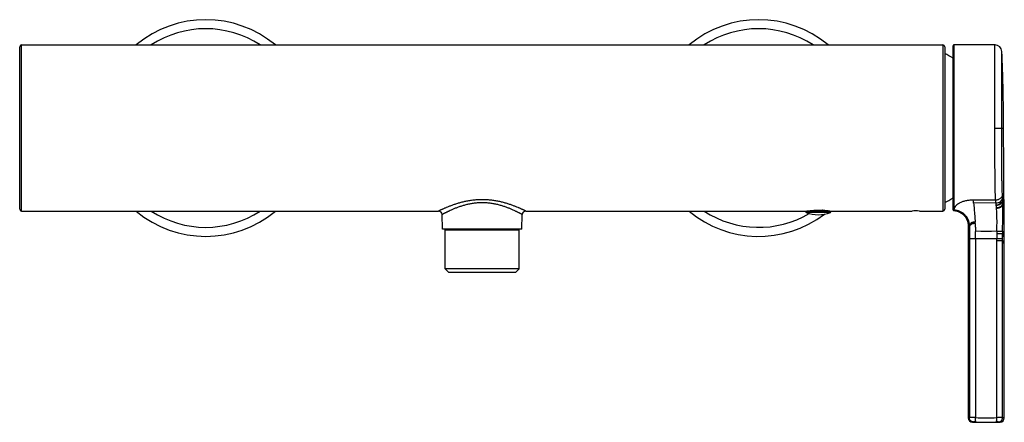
# Model space of a CAD drawing. Header units: millimetres. Extents: x -133 to 386, y -121 to 309.
# Tile 4 of 6: x -133 to 140, y 198 to 309. Entities that reach past the tile are written whole.
import ezdxf

# ---------------------------------------------------------------- set-up
doc = ezdxf.new("R2010")
doc.units = ezdxf.units.MM
doc.header["$LTSCALE"] = 23.1
doc.layers.get('0').update_dxf_attribs({"linetype": 'CONTINUOUS'})

msp = doc.modelspace()

# ---------------------------------------------------------------- linework, layer by layer
at = {"color": 7, "linetype": 'CONTINUOUS'}
for p, q in [((-132.74, 256.81), (-132.74, 301.81)), ((-132.24, 302.31), (122.76, 302.31)), ((123.26, 301.81), (123.26, 256.81)), ((125.56, 256.68), (125.56, 302.11)), ((137.19, 302.31), (125.76, 302.31)), ((139.67, 259.08), (139.67, 259.33)), ((-132.24, 256.31), (-16.81, 256.31)), ((7.33, 256.31), (114.26, 256.31)), ((84.76, 256.31), (84.76, 256.15)), ((89.32, 256.52), (89.32, 256.51)), ((89.52, 256.51), (89.5, 256.32)), ((89.58, 256.51), (89.59, 256.51)), ((91.76, 256.31), (91.76, 256.15)), ((116.26, 256.31), (122.76, 256.31)), ((125.76, 256.47), (125.8, 256.47)), ((125.8, 256.67), (125.8, 256.47)), ((139.68, 257.72), (139.68, 257.98)), ((-15.74, 251.31), (-15.81, 255.33)), ((6.26, 251.31), (6.33, 255.33)), ((6.26, 251.31), (-15.74, 251.31)), ((-14.99, 240.31), (-14.99, 251.11)), ((5.51, 240.31), (5.51, 251.11)), ((129.75, 252.31), (129.75, 199.06)), ((-14.99, 240.31), (-13.99, 239.31)), ((5.51, 240.31), (-14.99, 240.31)), ((5.51, 240.31), (4.51, 239.31)), ((4.51, 239.31), (-13.99, 239.31))]:
    msp.add_line(p, q, dxfattribs=at)
at = {"color": 9, "linetype": 'CONTINUOUS'}
for p, q in [((-132.24, 256.31), (-132.24, 302.31)), ((122.76, 302.31), (122.76, 256.31)), ((125.76, 302.31), (125.76, 256.47)), ((137.15, 279.31), (139.55, 279.31)), ((139.05, 279.31), (139.05, 279.31)), ((137.35, 259.31), (131.16, 259.31)), ((91.76, 256.15), (84.76, 256.15)), ((89.32, 256.51), (87.08, 256.51)), ((137.43, 258.56), (131.26, 258.53)), ((91.64, 255.96), (84.89, 255.96)), ((-14.99, 251.11), (5.51, 251.11)), ((130.08, 252.17), (130.08, 199.1)), ((137.68, 250.72), (131.78, 250.62)), ((136.21, 250.7), (135.72, 250.69)), ((129.75, 248.74), (137.67, 248.74)), ((131.79, 248.74), (131.79, 199.11)), ((133.74, 250.66), (133.25, 250.65)), ((135.72, 250.69), (133.74, 250.66)), ((137.67, 248.18), (137.67, 248.74)), ((137.67, 248.18), (139.29, 248.18)), ((139.29, 248.18), (139.29, 248.73)), ((130.08, 199.1), (129.75, 199.06)), ((139.75, 199.06), (139.29, 199.1)), ((139.67, 199.07), (139.64, 199.07)), ((139.75, 199.06), (139.74, 199.06)), ((131.24, 197.9), (130.92, 197.86)), ((130.93, 197.87), (130.92, 197.86)), ((138.58, 197.86), (138.14, 197.9)), ((138.39, 197.88), (138.37, 197.88))]:
    msp.add_line(p, q, dxfattribs=at)
for points in [[(138.1, 279.31), (138.21, 279.31), (138.26, 279.31), (138.32, 279.31), (138.37, 279.31), (138.42, 279.31), (138.47, 279.31), (138.51, 279.31), (138.56, 279.31)], [(131.08, 197.88), (131.07, 197.88), (130.98, 197.87)]]:
    msp.add_lwpolyline(points, dxfattribs=at)
at = {"color": 7, "linetype": 'CONTINUOUS'}
msp.add_lwpolyline([(127.88, 255.7), (127.97, 255.64), (128.07, 255.57), (128.16, 255.51), (128.25, 255.43), (128.34, 255.36), (128.43, 255.28), (128.51, 255.2), (128.6, 255.12), (128.68, 255.04), (128.75, 254.95), (128.83, 254.87), (128.9, 254.78), (128.97, 254.68), (129.04, 254.59), (129.1, 254.49), (129.16, 254.4), (129.22, 254.3), (129.28, 254.2), (129.33, 254.09), (129.38, 253.99), (129.43, 253.88), (129.47, 253.77), (129.51, 253.67), (129.55, 253.56), (129.59, 253.44), (129.62, 253.33), (129.64, 253.22), (129.67, 253.11), (129.69, 252.99), (129.71, 252.88), (129.72, 252.76), (129.73, 252.65), (129.74, 252.53), (129.75, 252.41), (129.75, 252.31)], dxfattribs=at)
for centre, radius, start, end in [((-81.24, 279.31), 30, 50.0581, 129.9419), ((71.76, 279.31), 30, 50.0581, 129.9419), ((-132.24, 301.81), 0.5, 90, 180), ((122.76, 301.81), 0.5, 0, 90), ((113.14, 279.31), 23, 57.3108, 63.8922), ((125.76, 302.11), 0.2, 90, 180), ((137.19, 300.41), 1.9, 2.7631, 90), ((113.14, 279.31), 23, 296.1078, 302.6892), ((-345.2, 255.49), 484.89, 0.2938, 0.4237), ((-132.24, 256.81), 0.5, 180, 270), ((-81.24, 279.31), 30, 230.0581, 309.9419), ((-16.81, 255.31), 1, 1, 90), ((7.33, 255.31), 1, 90, 179), ((71.76, 279.31), 30, 230.0581, 307.3841), ((84.96, 256.15), 0.2, 180, 248.2359), ((85.43, 256.52), 0.202, 269.9679, 320.6256), ((88.26, 233.6), 22.95, 86.7059, 87.3447), ((88.21, 232.97), 23.57, 81.945, 86.6509), ((91.11, 256.51), 0.2, 219.9575, 270), ((71.76, 279.31), 30, 309.9839, 310.1088), ((91.56, 256.15), 0.2, 291.7641, 360), ((115.26, 233.34), 23, 87.5081, 92.4919), ((122.76, 256.81), 0.5, 270, 360), ((88.26, 264.41), 9.1, 248.2359, 291.7641), ((-14.79, 251.11), 0.2, 90, 180), ((5.31, 251.11), 0.2, 0, 90), ((82.61, 250.84), 49.13, 2.3161, 2.7466), ((130.95, 199.06), 1.2, 180, 268.6878), ((138.55, 199.06), 1.2, 271.3135, 359.8955), ((135.5, 397.81), 200, 268.6878, 269.7844), ((134, 397.81), 200, 270.2156, 271.3135)]:
    msp.add_arc(centre, radius, start, end, dxfattribs=at)
at = {"color": 9, "linetype": 'CONTINUOUS'}
for centre, radius, start, end in [((-81.24, 279.31), 27.5, 56.7606, 123.2394), ((71.76, 279.31), 27.5, 56.7606, 123.2394), ((76.64, 252.55), 54.94, 6.248, 7.0709), ((-13.91, 251.48), 153.43, 3.1955, 3.4926), ((114.78, 258.68), 24.54, 1.6452, 3.1572), ((107.63, 258.32), 31.7, 0.1119, 1.5961), ((-81.24, 279.31), 27.5, 236.7606, 303.2394), ((71.76, 279.31), 27.5, 236.7606, 300.6577), ((123.95, 256.33), 13.67, 7.1738, 9.3875), ((119.67, 255.74), 17.99, 4.7862, 6.8612), ((79.55, 252.76), 58.22, 4.2607, 4.4134), ((183.13, 258.41), 43.8, 180.0423, 180.2851), ((125.57, 252.17), 4.51, 0.0006, 3.9899), ((163.7, 249.82), 26.03, 178.0195, 179.3383), ((189.06, 250.45), 49.77, 179.677, 180.3588), ((70.73, 249.29), 61.06, 359.4841, 1.2481), ((192.1, 249.48), 54.43, 179.3249, 180.777), ((-157.81, 249.38), 297.1, 359.8758, 0.1465), ((134.74, 443.27), 244.18, 269.3071, 270.6879), ((134.74, 418.95), 221.06, 269.2695, 270.7252)]:
    msp.add_arc(centre, radius, start, end, dxfattribs=at)
for points, knots in [([(137.15, 279.31), (137.15, 280.06), (137.15, 281.56), (137.15, 283.79), (137.15, 285.97), (137.15, 288.09), (137.15, 290.12), (137.15, 292.05), (137.15, 293.86), (137.15, 295.28), (137.15, 296.34), (137.15, 297.08), (137.16, 297.77), (137.16, 298.42), (137.16, 299.03), (137.16, 299.58), (137.16, 300.09), (137.16, 300.55), (137.16, 300.9), (137.16, 301.15), (137.16, 301.32), (137.17, 301.48), (137.17, 301.62), (137.17, 301.75), (137.17, 301.87), (137.17, 301.97), (137.17, 302.05), (137.17, 302.1), (137.17, 302.14), (137.18, 302.17), (137.18, 302.2), (137.18, 302.23), (137.18, 302.25), (137.18, 302.27), (137.19, 302.28), (137.19, 302.29), (137.19, 302.3), (137.19, 302.3), (137.19, 302.31), (137.19, 302.31), (137.19, 302.31), (137.19, 302.31), (137.19, 302.31), (137.19, 302.31), (137.19, 302.31), (137.19, 302.31), (137.19, 302.31)], [0, 0, 0, 0, 0.098013, 0.195082, 0.290273, 0.382669, 0.471379, 0.555549, 0.63437, 0.707081, 0.740924, 0.772982, 0.803178, 0.83144, 0.857698, 0.88189, 0.903957, 0.923847, 0.941511, 0.949495, 0.956907, 0.963742, 0.969997, 0.975668, 0.980751, 0.985244, 0.989144, 0.990871, 0.992449, 0.993877, 0.995157, 0.996288, 0.997269, 0.998101, 0.998783, 0.999067, 0.999314, 0.999524, 0.999695, 0.999828, 0.999881, 0.999924, 0.999957, 0.999981, 0.999995, 1, 1, 1, 1]), ([(139.05, 279.31), (139.05, 280.01), (139.05, 281.38), (139.05, 283.43), (139.05, 285.45), (139.05, 287.4), (139.05, 289.27), (139.05, 291.05), (139.05, 292.71), (139.05, 294.25), (139.05, 295.44), (139.05, 296.32), (139.05, 296.92), (139.05, 297.48), (139.06, 297.99), (139.06, 298.46), (139.06, 298.88), (139.06, 299.25), (139.06, 299.54), (139.06, 299.74), (139.06, 299.87), (139.06, 299.99), (139.07, 300.1), (139.07, 300.19), (139.07, 300.28), (139.07, 300.34), (139.07, 300.38), (139.08, 300.4), (139.08, 300.43), (139.08, 300.45), (139.08, 300.46), (139.08, 300.48), (139.08, 300.49), (139.09, 300.49), (139.09, 300.5), (139.09, 300.5), (139.09, 300.5), (139.09, 300.5), (139.09, 300.51), (139.09, 300.51)], [0, 0, 0, 0, 0.098002, 0.19506, 0.290237, 0.382619, 0.471317, 0.555479, 0.634293, 0.707006, 0.772928, 0.803143, 0.831424, 0.857698, 0.881898, 0.903974, 0.923896, 0.941625, 0.957092, 0.963951, 0.970218, 0.975887, 0.980958, 0.985428, 0.989294, 0.99255, 0.993945, 0.995184, 0.996267, 0.997199, 0.997991, 0.998654, 0.9992, 0.999428, 0.999623, 0.999783, 0.999902, 0.999975, 1, 1, 1, 1]), ([(137.35, 259.31), (137.33, 259.58), (137.3, 260.13), (137.27, 261.01), (137.25, 261.96), (137.23, 262.99), (137.21, 264.09), (137.2, 265.68), (137.18, 267.81), (137.17, 270.51), (137.16, 274.36), (137.16, 277.32), (137.15, 279.31)], [0, 0, 0, 0, 0.039599, 0.083347, 0.131064, 0.182548, 0.237578, 0.295916, 0.421494, 0.557105, 0.700398, 1, 1, 1, 1]), ([(139.24, 260.83), (139.22, 261.07), (139.19, 261.59), (139.16, 262.41), (139.14, 263.3), (139.12, 264.25), (139.11, 265.27), (139.09, 266.75), (139.08, 268.71), (139.07, 271.2), (139.06, 273.83), (139.06, 276.55), (139.05, 278.39), (139.05, 279.31)], [0, 0, 0, 0, 0.039959, 0.084166, 0.132291, 0.184083, 0.23932, 0.297771, 0.42333, 0.558671, 0.701529, 0.849481, 1, 1, 1, 1]), ([(7.33, 256.31), (7.33, 256.31), (7.33, 256.31), (7.33, 256.32), (7.32, 256.32), (7.32, 256.32), (7.31, 256.33), (7.29, 256.33), (7.27, 256.35), (7.23, 256.36), (7.19, 256.38), (7.14, 256.41), (7.08, 256.44), (7.02, 256.47), (6.92, 256.51), (6.77, 256.58), (6.58, 256.67), (6.35, 256.78), (6.1, 256.89), (5.83, 257.01), (5.53, 257.14), (5.09, 257.33), (4.48, 257.57), (3.69, 257.87), (2.83, 258.18), (1.89, 258.47), (0.9, 258.75), (-0.16, 258.99), (-1.26, 259.19), (-2.39, 259.35), (-3.56, 259.44), (-4.54, 259.47), (-5.33, 259.46), (-6.11, 259.43), (-7.08, 259.35), (-8.22, 259.19), (-9.32, 258.99), (-10.37, 258.75), (-11.37, 258.47), (-12.3, 258.18), (-13.16, 257.87), (-13.95, 257.57), (-14.56, 257.33), (-15, 257.14), (-15.3, 257.01), (-15.58, 256.89), (-15.83, 256.78), (-16.05, 256.67), (-16.24, 256.58), (-16.39, 256.51), (-16.49, 256.47), (-16.56, 256.44), (-16.61, 256.41), (-16.66, 256.38), (-16.71, 256.36), (-16.74, 256.35), (-16.76, 256.34), (-16.77, 256.33), (-16.78, 256.33), (-16.79, 256.32), (-16.8, 256.32), (-16.8, 256.32), (-16.8, 256.32), (-16.81, 256.31), (-16.81, 256.31), (-16.81, 256.31)], [0, 0, 0, 0, 0.000044, 0.000174, 0.000392, 0.000695, 0.001085, 0.00156, 0.002766, 0.004312, 0.006194, 0.008411, 0.01096, 0.013837, 0.017037, 0.024384, 0.032952, 0.042694, 0.05356, 0.065495, 0.078444, 0.092351, 0.12283, 0.156528, 0.193061, 0.23208, 0.273258, 0.316276, 0.360814, 0.40653, 0.453057, 0.499998, 0.523497, 0.546944, 0.59347, 0.639188, 0.683724, 0.726743, 0.767921, 0.806939, 0.843472, 0.877169, 0.90765, 0.921558, 0.934506, 0.94644, 0.957306, 0.967049, 0.975617, 0.982963, 0.986162, 0.98904, 0.99159, 0.99381, 0.995694, 0.99724, 0.997885, 0.998445, 0.998919, 0.999308, 0.99961, 0.999827, 0.999902, 0.999957, 1, 1, 1, 1]), ([(131.16, 259.31), (131, 259.32), (130.69, 259.31), (130.05, 259.29), (129.59, 259.23), (129.28, 259.18)], [0, 0, 0, 0, 0.25305, 0.505269, 1, 1, 1, 1]), ([(139.24, 260.83), (139.22, 260.73), (139.18, 260.53), (139.05, 260.24), (138.86, 259.98), (138.62, 259.75), (138.34, 259.57), (138.03, 259.43), (137.69, 259.34), (137.46, 259.32), (137.35, 259.31)], [0, 0, 0, 0, 0.115838, 0.233833, 0.354733, 0.478862, 0.606115, 0.73598, 0.867617, 1, 1, 1, 1]), ([(137.43, 258.56), (137.42, 258.63), (137.39, 258.88), (137.36, 259.13), (137.35, 259.31)], [0, 0, 0, 0, 0.254959, 1, 1, 1, 1]), ([(137.43, 258.56), (137.66, 258.57), (138.11, 258.65), (138.6, 258.92), (138.91, 259.22), (139.1, 259.47), (139.22, 259.74), (139.27, 259.94), (139.28, 260.03)], [0, 0, 0, 0, 0.265615, 0.523013, 0.647178, 0.767743, 0.885074, 1, 1, 1, 1]), ([(137.51, 258.04), (137.73, 258.05), (138.16, 258.13), (138.64, 258.38), (138.94, 258.65), (139.12, 258.87), (139.25, 259.12), (139.3, 259.3), (139.31, 259.39)], [0, 0, 0, 0, 0.272589, 0.532932, 0.656509, 0.775092, 0.889202, 1, 1, 1, 1]), ([(137.53, 257.88), (137.75, 257.9), (138.17, 257.97), (138.65, 258.21), (138.95, 258.48), (139.13, 258.7), (139.25, 258.94), (139.3, 259.11), (139.31, 259.2)], [0, 0, 0, 0, 0.27468, 0.535937, 0.659355, 0.777348, 0.890483, 1, 1, 1, 1]), ([(139.67, 259.33), (139.67, 259.33), (139.67, 259.33), (139.67, 259.33), (139.66, 259.33), (139.66, 259.33), (139.66, 259.33), (139.65, 259.33), (139.65, 259.33), (139.63, 259.33), (139.62, 259.34), (139.6, 259.34), (139.58, 259.34), (139.56, 259.35), (139.52, 259.36), (139.46, 259.36), (139.39, 259.38), (139.34, 259.38), (139.31, 259.39)], [0, 0, 0, 0, 0.000945, 0.003786, 0.008526, 0.01517, 0.02372, 0.03418, 0.060842, 0.095189, 0.137276, 0.187169, 0.244934, 0.310642, 0.38437, 0.556234, 0.761218, 1, 1, 1, 1]), ([(139.31, 259.2), (139.31, 259.23), (139.31, 259.29), (139.31, 259.36), (139.31, 259.39)], [0, 0, 0, 0, 0.513565, 1, 1, 1, 1]), ([(139.67, 259.08), (139.67, 259.08), (139.67, 259.08), (139.67, 259.08), (139.67, 259.08), (139.67, 259.08), (139.67, 259.08), (139.66, 259.08), (139.66, 259.08), (139.66, 259.08), (139.65, 259.08), (139.65, 259.09), (139.64, 259.09), (139.62, 259.1), (139.6, 259.1), (139.58, 259.11), (139.56, 259.12), (139.52, 259.13), (139.47, 259.15), (139.4, 259.18), (139.34, 259.19), (139.31, 259.2)], [0, 0, 0, 0, 0.000233, 0.00095, 0.002152, 0.003838, 0.008665, 0.015431, 0.024137, 0.034785, 0.047374, 0.061905, 0.0968, 0.139481, 0.189967, 0.248276, 0.31443, 0.388458, 0.560265, 0.763998, 1, 1, 1, 1]), ([(6.33, 255.33), (6.33, 255.33), (6.33, 255.33), (6.33, 255.33), (6.33, 255.33), (6.33, 255.33), (6.33, 255.34), (6.32, 255.34), (6.31, 255.34), (6.3, 255.35), (6.29, 255.36), (6.27, 255.37), (6.25, 255.38), (6.21, 255.4), (6.16, 255.43), (6.11, 255.45), (6.05, 255.49), (5.96, 255.53), (5.83, 255.6), (5.66, 255.7), (5.46, 255.8), (5.24, 255.91), (5, 256.04), (4.73, 256.17), (4.33, 256.36), (3.79, 256.62), (3.07, 256.93), (2.29, 257.24), (1.43, 257.55), (0.52, 257.84), (-0.45, 258.1), (-1.47, 258.32), (-2.35, 258.46), (-3.08, 258.54), (-3.63, 258.59), (-4.18, 258.61), (-4.74, 258.62), (-5.29, 258.61), (-5.85, 258.59), (-6.4, 258.54), (-6.94, 258.48), (-7.48, 258.41), (-8.18, 258.29), (-9.02, 258.1), (-9.99, 257.84), (-10.91, 257.55), (-11.76, 257.24), (-12.55, 256.93), (-13.26, 256.62), (-13.8, 256.36), (-14.2, 256.17), (-14.47, 256.04), (-14.71, 255.91), (-14.94, 255.8), (-15.13, 255.7), (-15.31, 255.6), (-15.44, 255.53), (-15.53, 255.49), (-15.58, 255.45), (-15.64, 255.43), (-15.68, 255.4), (-15.72, 255.38), (-15.75, 255.36), (-15.77, 255.35), (-15.78, 255.34), (-15.79, 255.34), (-15.8, 255.34), (-15.8, 255.33), (-15.8, 255.33), (-15.81, 255.33), (-15.81, 255.33), (-15.81, 255.33)], [0, 0, 0, 0, 0.000011, 0.000043, 0.000096, 0.00017, 0.000383, 0.00068, 0.001061, 0.001527, 0.002077, 0.00271, 0.004227, 0.006076, 0.008254, 0.010757, 0.013583, 0.016727, 0.023946, 0.032374, 0.041964, 0.052669, 0.064438, 0.07722, 0.090963, 0.121137, 0.154576, 0.190925, 0.229859, 0.271071, 0.314264, 0.359123, 0.405302, 0.428767, 0.45241, 0.476174, 0.499998, 0.523822, 0.547585, 0.571228, 0.594694, 0.617928, 0.640878, 0.685737, 0.728929, 0.770142, 0.809076, 0.845425, 0.878863, 0.909037, 0.922781, 0.935563, 0.947332, 0.958037, 0.967627, 0.976055, 0.983274, 0.986417, 0.989243, 0.991747, 0.993926, 0.995775, 0.997292, 0.998475, 0.99894, 0.999322, 0.999618, 0.99983, 0.999904, 0.999957, 1, 1, 1, 1]), ([(125.8, 256.67), (126.07, 256.66), (126.61, 256.58), (127.39, 256.32), (128.11, 255.92), (128.74, 255.41), (129.27, 254.78), (129.68, 254.07), (129.91, 253.43), (130.02, 252.89), (130.05, 252.62), (130.06, 252.49)], [0, 0, 0, 0, 0.124983, 0.249967, 0.374952, 0.499937, 0.624919, 0.749902, 0.874888, 0.937444, 1, 1, 1, 1]), ([(131.26, 258.53), (131.28, 258.28), (131.34, 257.74), (131.45, 256.56), (131.52, 255.64), (131.57, 255)], [0, 0, 0, 0, 0.217416, 0.459783, 1, 1, 1, 1]), ([(137.53, 257.88), (137.53, 257.9), (137.52, 257.95), (137.51, 258), (137.51, 258.04)], [0, 0, 0, 0, 0.253167, 1, 1, 1, 1]), ([(137.59, 257.24), (137.8, 257.25), (138.11, 257.3), (138.49, 257.45), (138.75, 257.59), (138.96, 257.76), (139.11, 257.92), (139.2, 258.06), (139.25, 258.15), (139.28, 258.22), (139.31, 258.29), (139.32, 258.35), (139.33, 258.39)], [0, 0, 0, 0, 0.283032, 0.418744, 0.548378, 0.671066, 0.786602, 0.841858, 0.895566, 0.921854, 0.947813, 1, 1, 1, 1]), ([(137.61, 257.08), (137.81, 257.09), (138.12, 257.15), (138.5, 257.29), (138.75, 257.42), (138.96, 257.59), (139.13, 257.77), (139.26, 257.97), (139.31, 258.12), (139.33, 258.19)], [0, 0, 0, 0, 0.285148, 0.42151, 0.551461, 0.674061, 0.789085, 0.89719, 1, 1, 1, 1]), ([(137.68, 250.72), (137.69, 251.01), (137.71, 251.6), (137.73, 252.46), (137.74, 253.31), (137.73, 254.14), (137.72, 254.93), (137.69, 255.69), (137.65, 256.4), (137.62, 256.86), (137.61, 257.08)], [0, 0, 0, 0, 0.137759, 0.274221, 0.408176, 0.538408, 0.663758, 0.783149, 0.895558, 1, 1, 1, 1]), ([(139.29, 250.73), (139.29, 251.41), (139.3, 252.74), (139.32, 254.68), (139.33, 256.49), (139.33, 257.65), (139.33, 258.19)], [0, 0, 0, 0, 0.271824, 0.534739, 0.780491, 1, 1, 1, 1]), ([(139.68, 257.98), (139.68, 257.98), (139.68, 257.98), (139.68, 257.98), (139.68, 257.98), (139.68, 257.98), (139.67, 257.98), (139.67, 257.98), (139.67, 257.99), (139.66, 257.99), (139.66, 258), (139.65, 258.01), (139.64, 258.02), (139.63, 258.04), (139.61, 258.06), (139.59, 258.09), (139.57, 258.12), (139.53, 258.16), (139.48, 258.22), (139.41, 258.3), (139.35, 258.35), (139.33, 258.38)], [0, 0, 0, 0, 0.000232, 0.001001, 0.002308, 0.00415, 0.009441, 0.016863, 0.026408, 0.038067, 0.051826, 0.067664, 0.105482, 0.151336, 0.205027, 0.266311, 0.33494, 0.410667, 0.582371, 0.779413, 1, 1, 1, 1]), ([(139.68, 257.72), (139.68, 257.72), (139.68, 257.72), (139.68, 257.72), (139.68, 257.72), (139.68, 257.72), (139.67, 257.73), (139.67, 257.73), (139.67, 257.74), (139.67, 257.74), (139.66, 257.75), (139.65, 257.76), (139.64, 257.78), (139.63, 257.8), (139.61, 257.83), (139.59, 257.86), (139.57, 257.89), (139.53, 257.94), (139.48, 258.01), (139.41, 258.1), (139.36, 258.16), (139.33, 258.19)], [0, 0, 0, 0, 0.000291, 0.001125, 0.002501, 0.004417, 0.009868, 0.017465, 0.027199, 0.039059, 0.053029, 0.069085, 0.107356, 0.153675, 0.207821, 0.269514, 0.338473, 0.414413, 0.58602, 0.781971, 1, 1, 1, 1]), ([(130.06, 252.49), (130.05, 252.47), (130.02, 252.44), (129.97, 252.4), (129.91, 252.37), (129.86, 252.36), (129.83, 252.34), (129.81, 252.34), (129.79, 252.33), (129.78, 252.32), (129.77, 252.32), (129.76, 252.32), (129.76, 252.32), (129.75, 252.32), (129.75, 252.31), (129.75, 252.31), (129.75, 252.31), (129.75, 252.31)], [0, 0, 0, 0, 0.180649, 0.362243, 0.536595, 0.692982, 0.761639, 0.822772, 0.875686, 0.919768, 0.954579, 0.968377, 0.979711, 0.988559, 0.994902, 0.998723, 1, 1, 1, 1]), ([(130.08, 252.17), (130.06, 252.16), (130.03, 252.13), (129.97, 252.09), (129.91, 252.07), (129.86, 252.05), (129.83, 252.04), (129.81, 252.03), (129.79, 252.03), (129.78, 252.02), (129.77, 252.02), (129.76, 252.02), (129.75, 252.02), (129.75, 252.02), (129.75, 252.02), (129.75, 252.01), (129.75, 252.01)], [0, 0, 0, 0, 0.185043, 0.369755, 0.544754, 0.699865, 0.767467, 0.827413, 0.879126, 0.922089, 0.955935, 0.980333, 0.988914, 0.995063, 0.998763, 1, 1, 1, 1]), ([(131.68, 253.2), (131.61, 253.2), (131.47, 253.21), (131.27, 253.21), (131.1, 253.2), (130.98, 253.18), (130.89, 253.16), (130.81, 253.13), (130.72, 253.08), (130.63, 253.02), (130.52, 252.94), (130.42, 252.84), (130.32, 252.75), (130.24, 252.67), (130.19, 252.62), (130.15, 252.58), (130.11, 252.54), (130.09, 252.51), (130.07, 252.5), (130.06, 252.49)], [0, 0, 0, 0, 0.113214, 0.224423, 0.330352, 0.380113, 0.427194, 0.471466, 0.513053, 0.58914, 0.65727, 0.718457, 0.82199, 0.864906, 0.902217, 0.934146, 0.960937, 0.982829, 1, 1, 1, 1]), ([(131.7, 252.83), (131.63, 252.83), (131.5, 252.84), (131.3, 252.84), (131.11, 252.83), (130.97, 252.8), (130.86, 252.77), (130.77, 252.73), (130.67, 252.67), (130.57, 252.59), (130.48, 252.52), (130.4, 252.45), (130.33, 252.39), (130.27, 252.34), (130.22, 252.3), (130.17, 252.26), (130.13, 252.23), (130.1, 252.2), (130.08, 252.18), (130.08, 252.17)], [0, 0, 0, 0, 0.110424, 0.218875, 0.322545, 0.418131, 0.462262, 0.503928, 0.58059, 0.649617, 0.711859, 0.767768, 0.817611, 0.861591, 0.899896, 0.932716, 0.960243, 0.982642, 1, 1, 1, 1]), ([(137.68, 250.72), (137.87, 250.72), (138.14, 250.72), (138.48, 250.72), (138.71, 250.72), (138.91, 250.72), (139.07, 250.72), (139.19, 250.73), (139.26, 250.73), (139.29, 250.73)], [0, 0, 0, 0, 0.346188, 0.503623, 0.645625, 0.76888, 0.870513, 0.948154, 1, 1, 1, 1]), ([(137.67, 250.12), (137.86, 250.12), (138.21, 250.13), (138.62, 250.13), (138.9, 250.13), (139.07, 250.13), (139.19, 250.14), (139.26, 250.14), (139.29, 250.14)], [0, 0, 0, 0, 0.346603, 0.646498, 0.769832, 0.871371, 0.948705, 1, 1, 1, 1]), ([(137.67, 248.74), (137.77, 248.74), (137.95, 248.74), (138.22, 248.74), (138.48, 248.74), (138.71, 248.74), (138.9, 248.74), (139.07, 248.74), (139.19, 248.74), (139.26, 248.74), (139.29, 248.73)], [0, 0, 0, 0, 0.177004, 0.346303, 0.50389, 0.646036, 0.769375, 0.870989, 0.948474, 1, 1, 1, 1]), ([(137.68, 199.1), (137.68, 201.15), (137.68, 204.22), (137.68, 208.31), (137.68, 211.37), (137.68, 214.44), (137.68, 218.53), (137.68, 223.64), (137.68, 229.77), (137.68, 235.91), (137.68, 242.04), (137.67, 246.13), (137.67, 248.18)], [0, 0, 0, 0, 0.125, 0.1875, 0.25, 0.3125, 0.375, 0.5, 0.625, 0.75, 0.875, 1, 1, 1, 1]), ([(139.73, 249), (139.74, 248.97), (139.7, 249.09), (139.68, 249.14), (139.66, 249.2), (139.64, 249.27), (139.61, 249.35), (139.58, 249.43), (139.54, 249.55), (139.47, 249.71), (139.39, 249.92), (139.32, 250.06), (139.29, 250.14)], [0, 0, 0, 0, 0.079093, 0.122071, 0.173268, 0.232036, 0.297714, 0.369643, 0.44719, 0.616779, 0.802217, 1, 1, 1, 1]), ([(139.73, 247.1), (139.73, 247.1), (139.72, 247.14), (139.72, 247.15), (139.7, 247.19), (139.69, 247.24), (139.67, 247.3), (139.64, 247.36), (139.61, 247.46), (139.55, 247.6), (139.48, 247.78), (139.39, 247.97), (139.32, 248.11), (139.29, 248.18)], [0, 0, 0, 0, 0.019879, 0.044424, 0.078242, 0.120845, 0.171666, 0.230093, 0.295494, 0.444708, 0.614536, 0.80079, 1, 1, 1, 1]), ([(139.29, 199.1), (139.29, 201.15), (139.29, 205.24), (139.29, 211.37), (139.29, 217.51), (139.29, 223.64), (139.29, 229.77), (139.29, 235.91), (139.29, 242.04), (139.29, 246.13), (139.29, 248.18)], [0, 0, 0, 0, 0.125, 0.25, 0.375, 0.5, 0.625, 0.75, 0.875, 1, 1, 1, 1]), ([(131.79, 199.11), (131.59, 199.11), (131.29, 199.11), (130.91, 199.11), (130.67, 199.11), (130.46, 199.11), (130.29, 199.11), (130.17, 199.1), (130.1, 199.1), (130.08, 199.1)], [0, 0, 0, 0, 0.356035, 0.516848, 0.660603, 0.783626, 0.882773, 0.955515, 1, 1, 1, 1]), ([(131.24, 197.9), (131.16, 197.9), (131.01, 197.92), (130.79, 197.99), (130.59, 198.11), (130.41, 198.26), (130.26, 198.44), (130.16, 198.65), (130.09, 198.87), (130.08, 199.02), (130.08, 199.1)], [0, 0, 0, 0, 0.124131, 0.248459, 0.373061, 0.497978, 0.6232, 0.748675, 0.874313, 1, 1, 1, 1]), ([(131.93, 197.91), (131.92, 197.91), (131.91, 197.91), (131.9, 197.92), (131.89, 197.94), (131.88, 197.97), (131.87, 198.01), (131.86, 198.06), (131.84, 198.12), (131.83, 198.19), (131.82, 198.3), (131.81, 198.46), (131.8, 198.66), (131.79, 198.88), (131.79, 199.03), (131.79, 199.11)], [0, 0, 0, 0, 0.014072, 0.023259, 0.03421, 0.061829, 0.09736, 0.140762, 0.191791, 0.250068, 0.315114, 0.463205, 0.630836, 0.811962, 1, 1, 1, 1]), ([(137.54, 197.91), (137.55, 197.91), (137.56, 197.91), (137.56, 197.92), (137.57, 197.94), (137.59, 197.97), (137.6, 198.01), (137.61, 198.06), (137.62, 198.12), (137.63, 198.19), (137.65, 198.3), (137.66, 198.46), (137.67, 198.66), (137.68, 198.88), (137.68, 199.03), (137.68, 199.1)], [0, 0, 0, 0, 0.013866, 0.022979, 0.033872, 0.061411, 0.096895, 0.140276, 0.191301, 0.24959, 0.314661, 0.462831, 0.630572, 0.811826, 1, 1, 1, 1]), ([(139.29, 199.1), (139.26, 199.1), (139.19, 199.1), (139.07, 199.1), (138.9, 199.11), (138.62, 199.11), (138.21, 199.11), (137.86, 199.11), (137.68, 199.1)], [0, 0, 0, 0, 0.052255, 0.130225, 0.232084, 0.355447, 0.654674, 1, 1, 1, 1]), ([(138.14, 197.9), (138.22, 197.9), (138.37, 197.92), (138.58, 198), (138.78, 198.11), (138.96, 198.26), (139.1, 198.44), (139.21, 198.65), (139.27, 198.87), (139.29, 199.02), (139.29, 199.1)], [0, 0, 0, 0, 0.123439, 0.247205, 0.371454, 0.496268, 0.621646, 0.747504, 0.873689, 1, 1, 1, 1]), ([(131.93, 197.91), (131.84, 197.91), (131.73, 197.91), (131.57, 197.91), (131.47, 197.91), (131.39, 197.91), (131.32, 197.91), (131.27, 197.9), (131.25, 197.9), (131.24, 197.9)], [0, 0, 0, 0, 0.355901, 0.516655, 0.66036, 0.783384, 0.882556, 0.95532, 1, 1, 1, 1]), ([(138.14, 197.9), (138.13, 197.9), (138.11, 197.9), (138.06, 197.91), (138, 197.91), (137.89, 197.91), (137.74, 197.91), (137.61, 197.91), (137.54, 197.91)], [0, 0, 0, 0, 0.052408, 0.130403, 0.232286, 0.355649, 0.654783, 1, 1, 1, 1])]:
    msp.add_open_spline(points, degree=3, knots=knots, dxfattribs=at)
at = {"color": 7, "linetype": 'CONTINUOUS'}
for points, knots in [([(139.55, 279.31), (139.55, 280.2), (139.54, 281.52), (139.53, 283.29), (139.52, 284.61), (139.5, 285.94), (139.48, 287.26), (139.45, 288.59), (139.43, 289.69), (139.41, 290.57), (139.4, 291.24), (139.38, 291.9), (139.36, 292.56), (139.35, 293.22), (139.33, 293.89), (139.3, 294.55), (139.28, 295.21), (139.26, 295.87), (139.24, 296.53), (139.22, 297.2), (139.19, 297.86), (139.17, 298.52), (139.14, 299.07), (139.13, 299.51), (139.11, 299.95), (139.1, 300.28), (139.09, 300.51)], [0, 0, 0, 0, 0.125, 0.1875, 0.25, 0.3125, 0.375, 0.4375, 0.5, 0.53125, 0.5625, 0.59375, 0.625, 0.65625, 0.6875, 0.71875, 0.75, 0.78125, 0.8125, 0.84375, 0.875, 0.90625, 0.9375, 0.953125, 0.96875, 1, 1, 1, 1]), ([(139.67, 259.33), (139.67, 259.74), (139.66, 260.58), (139.65, 261.83), (139.64, 263.07), (139.63, 264.32), (139.63, 265.57), (139.62, 266.82), (139.61, 268.07), (139.6, 269.32), (139.6, 270.57), (139.59, 272.24), (139.57, 275.15), (139.56, 277.65), (139.55, 279.31)], [0, 0, 0, 0, 0.0625, 0.125, 0.1875, 0.25, 0.3125, 0.375, 0.4375, 0.5, 0.5625, 0.625, 0.75, 1, 1, 1, 1]), ([(129.28, 259.18), (129.11, 259.15), (128.78, 259.08), (128.17, 258.91), (127.63, 258.69), (127.16, 258.43), (126.8, 258.18), (126.5, 257.93), (126.26, 257.67), (126.13, 257.49), (126.02, 257.33), (125.93, 257.17), (125.87, 257.03), (125.83, 256.9), (125.81, 256.78), (125.8, 256.71), (125.8, 256.67)], [0, 0, 0, 0, 0.113747, 0.221724, 0.414647, 0.498613, 0.574337, 0.703019, 0.757371, 0.805865, 0.849039, 0.887355, 0.921218, 0.951012, 0.977143, 1, 1, 1, 1]), ([(85.01, 256.31), (85.13, 256.33), (85.59, 256.39), (86.51, 256.49), (87.83, 256.56), (88.81, 256.54), (89.32, 256.52)], [0, 0, 0, 0, 0.084329, 0.317299, 0.646657, 1, 1, 1, 1]), ([(89.32, 256.51), (89.32, 256.49), (89.33, 256.44), (89.34, 256.38), (89.36, 256.35), (89.38, 256.33), (89.4, 256.32), (89.41, 256.31), (89.42, 256.31)], [0, 0, 0, 0, 0.31872, 0.601761, 0.722146, 0.826774, 0.91759, 1, 1, 1, 1]), ([(89.59, 256.51), (89.59, 256.48), (89.58, 256.43), (89.56, 256.38), (89.54, 256.35), (89.53, 256.33), (89.51, 256.32), (89.49, 256.31), (89.49, 256.31)], [0, 0, 0, 0, 0.319754, 0.601759, 0.721543, 0.825895, 0.916939, 1, 1, 1, 1]), ([(89.94, 256.31), (89.93, 256.31), (89.92, 256.32), (89.9, 256.33), (89.89, 256.34), (89.87, 256.37), (89.85, 256.42), (89.84, 256.47), (89.84, 256.49)], [0, 0, 0, 0, 0.084298, 0.176051, 0.280361, 0.399445, 0.679499, 1, 1, 1, 1]), ([(125.56, 256.68), (125.56, 256.65), (125.57, 256.6), (125.62, 256.53), (125.69, 256.49), (125.74, 256.47), (125.76, 256.47)], [0, 0, 0, 0, 0.251485, 0.502283, 0.75183, 1, 1, 1, 1]), ([(125.79, 256.47), (125.83, 256.47), (125.9, 256.46), (126.02, 256.45), (126.13, 256.44), (126.28, 256.42), (126.46, 256.38), (126.72, 256.31), (126.96, 256.23), (127.18, 256.13), (127.33, 256.06), (127.45, 255.99), (127.57, 255.92), (127.66, 255.86), (127.73, 255.82), (127.77, 255.78), (127.8, 255.76), (127.83, 255.74), (127.85, 255.73), (127.86, 255.71), (127.87, 255.71), (127.88, 255.7), (127.88, 255.7), (127.88, 255.7), (127.88, 255.7), (127.88, 255.7)], [0, 0, 0, 0, 0.051354, 0.102193, 0.152403, 0.201895, 0.298319, 0.390758, 0.561158, 0.638129, 0.708989, 0.773309, 0.830649, 0.880536, 0.922453, 0.940252, 0.955853, 0.969188, 0.980197, 0.988823, 0.99502, 0.997196, 0.998753, 0.999688, 1, 1, 1, 1]), ([(139.73, 249), (139.72, 249.72), (139.72, 251.18), (139.71, 253.36), (139.69, 255.54), (139.68, 256.99), (139.68, 257.72)], [0, 0, 0, 0, 0.25, 0.5, 0.75, 1, 1, 1, 1]), ([(131.57, 255), (131.58, 254.86), (131.6, 254.56), (131.63, 254.11), (131.66, 253.66), (131.68, 253.35), (131.68, 253.2)], [0, 0, 0, 0, 0.243837, 0.492042, 0.74422, 1, 1, 1, 1]), ([(131.7, 252.83), (131.71, 252.65), (131.72, 252.28), (131.74, 251.74), (131.76, 251.18), (131.77, 250.81), (131.78, 250.62)], [0, 0, 0, 0, 0.245955, 0.494836, 0.746317, 1, 1, 1, 1]), ([(139.75, 199.06), (139.75, 200.06), (139.75, 201.56), (139.75, 203.57), (139.75, 205.57), (139.75, 208.07), (139.75, 211.07), (139.75, 214.08), (139.75, 217.08), (139.75, 220.08), (139.75, 224.08), (139.75, 228.09), (139.75, 232.09), (139.75, 235.09), (139.75, 238.1), (139.74, 242.1), (139.74, 245.1), (139.73, 247.1)], [0, 0, 0, 0, 0.0625, 0.09375, 0.125, 0.1875, 0.25, 0.3125, 0.375, 0.4375, 0.5, 0.625, 0.6875, 0.75, 0.8125, 0.875, 1, 1, 1, 1])]:
    msp.add_open_spline(points, degree=3, knots=knots, dxfattribs=at)
msp.add_open_spline([(139.73, 247.1), (139.73, 247.74), (139.73, 248.37), (139.73, 249)], degree=3, dxfattribs=at)

doc.saveas('drawing.dxf')
